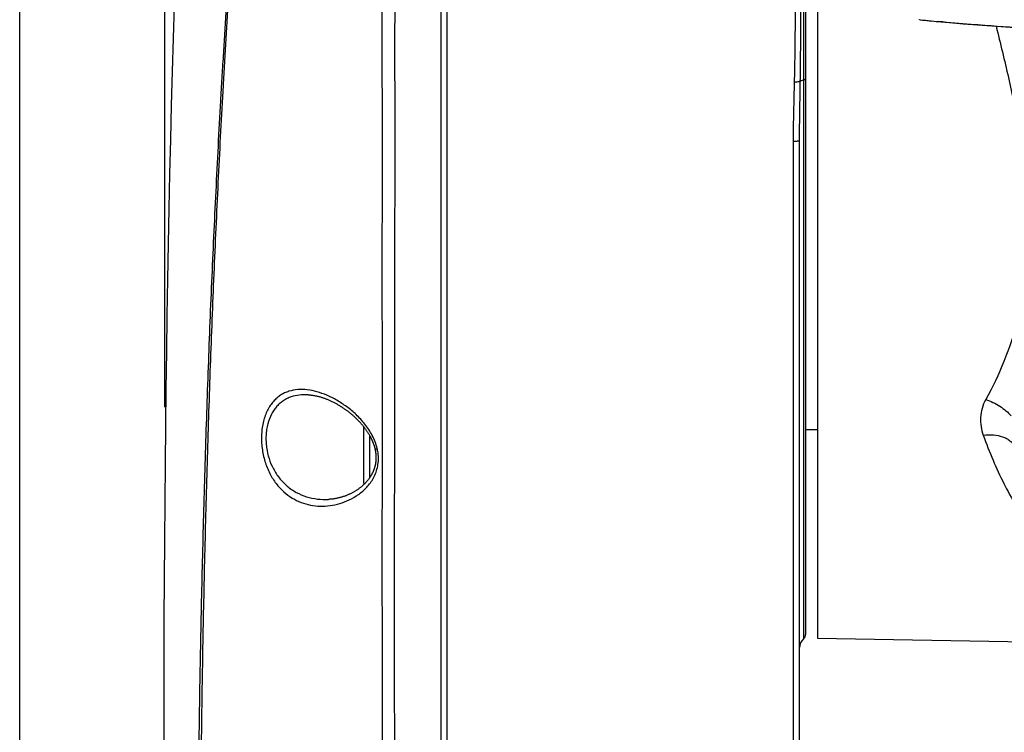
# Model space of a CAD drawing. Header units: millimetres. Extents: x 5828 to 6704, y 123 to 421.
# Tile 220 of 256: x 6445.54 to 6449.69, y 269.84 to 272.85. Entities that reach past the tile are written whole.
import ezdxf

# ---------------------------------------------------------------- set-up
doc = ezdxf.new("R2010")
doc.units = ezdxf.units.MM
doc.layers.add('外形图', color=7, linetype='Continuous')
doc.layers.add('尺寸标注', color=7, linetype='Continuous')
doc.styles.add('微软雅黑', font='msyh.ttc', dxfattribs={"height": 1.5})
doc.dimstyles.new('尺寸标注_1_20比例', dxfattribs={"dimtxt": 1.5, "dimasz": 1.25, "dimexe": 0.5, "dimexo": 0.4, "dimgap": 0.5, "dimtad": 1, "dimdec": 1, "dimlfac": 20, "dimdsep": 46, "dimtxsty": '微软雅黑', "dimcen": 0.09, "dimadec": 0, "dimazin": 0, "dimtp": 0.01, "dimtm": 0.01, "dimtfac": 1, "dimtdec": 1, "dimtofl": 0, "dimtmove": 0, "dimatfit": 3, "dimfxl": 1, "dimtolj": 1, "dimarcsym": 0})

# ---------------------------------------------------------------- blocks, each defined once
blk = doc.blocks.new('*D1094')
at = {"layer": 'Defpoints', "color": 0}
for p in [(6458.0147, 282.1502), (6446.1521, 270.8153), (6458.0147, 270.6863)]:
    blk.add_point(p, dxfattribs=at)
at = {"layer": '尺寸标注', "color": 0, "lineweight": -2}
for p, q in [((6446.1521, 271.2153), (6446.1521, 282.6502)), ((6458.0147, 271.0863), (6458.0147, 282.6502)), ((6447.4021, 282.1502), (6456.7647, 282.1502))]:
    blk.add_line(p, q, dxfattribs=at)
at = {"layer": '尺寸标注', "color": 0}
for points in [[(6447.4021, 282.3585), (6447.4021, 281.9418), (6446.1521, 282.1502)], [(6456.7647, 281.9418), (6456.7647, 282.3585), (6458.0147, 282.1502)]]:
    blk.add_solid(points, dxfattribs=at)
at = {"layer": '尺寸标注', "color": 0, "insert": (6452.2031, 283.4218), "char_height": 1.5, "attachment_point": 5, "style": '微软雅黑'}
blk.add_mtext('\\A1;{\\fAlibaba PuHuiTi 3.0 55 Regular|b0|i0|c134|p18;237.4}', dxfattribs=at)
blk = doc.blocks.new('*D1095')
at = {"layer": 'Defpoints', "color": 0}
for p in [(6458.6099, 287.4405), (6445.5413, 244.9578), (6458.6099, 244.9009)]:
    blk.add_point(p, dxfattribs=at)
at = {"layer": '尺寸标注', "color": 0, "lineweight": -2}
for p, q in [((6445.5413, 245.3578), (6445.5413, 287.9405)), ((6458.6099, 245.3009), (6458.6099, 287.9405)), ((6446.7913, 287.4405), (6457.3599, 287.4405))]:
    blk.add_line(p, q, dxfattribs=at)
at = {"layer": '尺寸标注', "color": 0}
for points in [[(6446.7913, 287.6488), (6446.7913, 287.2322), (6445.5413, 287.4405)], [(6457.3599, 287.2322), (6457.3599, 287.6488), (6458.6099, 287.4405)]]:
    blk.add_solid(points, dxfattribs=at)
at = {"layer": '尺寸标注', "color": 0, "insert": (6451.8537, 288.7121), "char_height": 1.5, "attachment_point": 5, "style": '微软雅黑'}
blk.add_mtext('\\A1;{\\fAlibaba PuHuiTi 3.0 55 Regular|b0|i0|c134|p18;260}', dxfattribs=at)

msp = doc.modelspace()

# ---------------------------------------------------------------- linework, layer by layer
at = {"layer": '外形图', "linetype": 'ByBlock'}
for p, q in [((6448.8516, 276.4997), (6448.8516, 270.2569)), ((6447.3416, 261.0672), (6447.3416, 276.4787)), ((6448.9016, 273.6842), (6448.9016, 270.2408)), ((6449.3322, 272.8483), (6449.3322, 272.8485)), ((6449.3322, 272.8482), (6449.3322, 272.8483)), ((6449.3344, 272.8479), (6449.3322, 272.8482)), ((6449.4579, 272.8359), (6449.515, 272.8311)), ((6449.515, 272.8311), (6449.5756, 272.8263)), ((6449.5756, 272.8263), (6449.6752, 272.8189)), ((6449.6064, 272.8239), (6449.6075, 272.8239)), ((6449.6076, 272.8239), (6449.6064, 272.8239)), ((6449.6752, 272.8189), (6449.7498, 272.8136)), ((6448.8433, 272.5943), (6448.8433, 270.2383)), ((6448.8008, 269.715), (6448.8008, 272.3361)), ((6448.8267, 269.6929), (6448.8266, 272.3408)), ((6446.9916, 270.8943), (6446.9916, 271.1308)), ((6447.0166, 270.919), (6447.0166, 271.0931)), ((6448.9016, 271.1193), (6448.8516, 271.1193)), ((6448.9016, 270.2408), (6450.4019, 270.2146))]:
    msp.add_line(p, q, dxfattribs=at)
for points in [[(6446.1916, 272.9088), (6446.1874, 272.77), (6446.1835, 272.6295), (6446.1798, 272.4875), (6446.1762, 272.3439), (6446.1729, 272.1987), (6446.1697, 272.0518), (6446.1668, 271.9033), (6446.1641, 271.7531), (6446.1615, 271.6012), (6446.1592, 271.4476), (6446.1571, 271.2922), (6446.1552, 271.1351), (6446.1535, 270.9761), (6446.1521, 270.8153), (6446.1509, 270.6527), (6446.1499, 270.4882), (6446.1491, 270.3218), (6446.1485, 270.1534), (6446.1482, 269.983), (6446.1481, 269.8106)], [(6449.3345, 272.8481), (6449.3569, 272.8456), (6449.3805, 272.8432), (6449.4052, 272.8408), (6449.4579, 272.8359)], [(6446.7561, 271.2671), (6446.7583, 271.267), (6446.7607, 271.2668), (6446.7632, 271.2666), (6446.7657, 271.2664), (6446.7683, 271.2661), (6446.7708, 271.2658), (6446.7734, 271.2655), (6446.7759, 271.2651), (6446.7785, 271.2647), (6446.7811, 271.2642), (6446.7838, 271.2638), (6446.7864, 271.2632), (6446.7891, 271.2627), (6446.7918, 271.2621), (6446.7944, 271.2615), (6446.7972, 271.2608), (6446.7999, 271.2601), (6446.8026, 271.2594), (6446.8054, 271.2586), (6446.8082, 271.2578), (6446.811, 271.257), (6446.8138, 271.2561), (6446.8166, 271.2552), (6446.8194, 271.2543), (6446.8222, 271.2533), (6446.8251, 271.2523), (6446.8279, 271.2513), (6446.8308, 271.2502), (6446.8337, 271.2491), (6446.8365, 271.2479), (6446.8394, 271.2467), (6446.8423, 271.2455), (6446.8452, 271.2442), (6446.8481, 271.2429), (6446.851, 271.2416), (6446.854, 271.2402), (6446.8569, 271.2388), (6446.8598, 271.2374), (6446.8627, 271.2359), (6446.8656, 271.2344), (6446.8686, 271.2329), (6446.8715, 271.2314), (6446.8744, 271.2298), (6446.8772, 271.2282), (6446.8801, 271.2265), (6446.883, 271.2248), (6446.8859, 271.2231), (6446.8888, 271.2214), (6446.8916, 271.2196), (6446.8945, 271.2179), (6446.8973, 271.216), (6446.9001, 271.2142), (6446.903, 271.2123), (6446.9058, 271.2104), (6446.9086, 271.2085), (6446.9113, 271.2066), (6446.9141, 271.2046), (6446.9168, 271.2026), (6446.9195, 271.2007), (6446.9222, 271.1987), (6446.9248, 271.1966), (6446.9274, 271.1946), (6446.93, 271.1925), (6446.9326, 271.1905), (6446.9352, 271.1884), (6446.9377, 271.1863), (6446.9402, 271.1841), (6446.9427, 271.182), (6446.9452, 271.1799), (6446.9476, 271.1777), (6446.95, 271.1755), (6446.9523, 271.1734), (6446.9546, 271.1712), (6446.9569, 271.1691), (6446.9592, 271.1669), (6446.9614, 271.1647), (6446.9636, 271.1626), (6446.9657, 271.1604), (6446.9678, 271.1582), (6446.9699, 271.156), (6446.972, 271.1539), (6446.974, 271.1517), (6446.976, 271.1495), (6446.9779, 271.1473), (6446.9798, 271.1451), (6446.9817, 271.1429), (6446.9836, 271.1408), (6446.9854, 271.1386), (6446.9871, 271.1365), (6446.9889, 271.1343), (6446.9906, 271.1322)], [(6446.9906, 271.1322), (6446.9922, 271.1301), (6446.9938, 271.1279), (6446.9954, 271.1258), (6446.997, 271.1237), (6446.9985, 271.1216), (6447, 271.1195), (6447.0015, 271.1175), (6447.0029, 271.1154), (6447.0043, 271.1133), (6447.0057, 271.1113), (6447.007, 271.1092), (6447.0083, 271.1072), (6447.0096, 271.1052), (6447.0108, 271.1032), (6447.012, 271.1012), (6447.0132, 271.0992), (6447.0143, 271.0972), (6447.0154, 271.0953), (6447.0165, 271.0933), (6447.0176, 271.0914), (6447.0186, 271.0895), (6447.0196, 271.0876), (6447.0206, 271.0857), (6447.0215, 271.0838), (6447.0224, 271.082), (6447.0233, 271.0801), (6447.0242, 271.0783), (6447.025, 271.0764), (6447.0258, 271.0746), (6447.0266, 271.0728), (6447.0274, 271.071), (6447.0281, 271.0692), (6447.0289, 271.0674), (6447.0296, 271.0656), (6447.0302, 271.0639), (6447.0309, 271.0621), (6447.0315, 271.0604), (6447.0322, 271.0586), (6447.0328, 271.0569), (6447.0333, 271.0552), (6447.0339, 271.0535), (6447.0344, 271.0518), (6447.0349, 271.0501), (6447.0354, 271.0484), (6447.0359, 271.0468), (6447.0363, 271.0451), (6447.0368, 271.0435), (6447.0372, 271.0419), (6447.0376, 271.0403), (6447.038, 271.0387)], [(6447.038, 271.0387), (6447.0383, 271.0372), (6447.0386, 271.0356), (6447.039, 271.034), (6447.0393, 271.0324), (6447.0396, 271.0308), (6447.0399, 271.0293), (6447.0401, 271.0277), (6447.0404, 271.0261), (6447.0406, 271.0246), (6447.0408, 271.023), (6447.041, 271.0214), (6447.0412, 271.0199), (6447.0414, 271.0183), (6447.0415, 271.0168), (6447.0417, 271.0152), (6447.0418, 271.0137), (6447.0419, 271.0122), (6447.042, 271.0106), (6447.0421, 271.0091), (6447.0421, 271.0076), (6447.0422, 271.0061), (6447.0422, 271.0046), (6447.0422, 271.0031), (6447.0423, 271.0016), (6447.0422, 271.0001), (6447.0422, 270.9987), (6447.0422, 270.9972), (6447.0421, 270.9957), (6447.0421, 270.9943), (6447.042, 270.9928), (6447.0419, 270.9913), (6447.0418, 270.9898), (6447.0416, 270.9884), (6447.0415, 270.9869), (6447.0413, 270.9854), (6447.0411, 270.9839), (6447.041, 270.9824), (6447.0407, 270.9809), (6447.0405, 270.9794), (6447.0403, 270.9779), (6447.04, 270.9764), (6447.0398, 270.9749), (6447.0395, 270.9734), (6447.0392, 270.9719), (6447.0388, 270.9704), (6447.0385, 270.9689), (6447.0381, 270.9674), (6447.0378, 270.9659), (6447.0374, 270.9644), (6447.0369, 270.9629), (6447.0365, 270.9614), (6447.0361, 270.9598), (6447.0356, 270.9583), (6447.0351, 270.9568), (6447.0346, 270.9553), (6447.0341, 270.9537), (6447.0335, 270.9522), (6447.0329, 270.9506), (6447.0323, 270.9491), (6447.0317, 270.9475), (6447.0311, 270.9459), (6447.0304, 270.9444), (6447.0297, 270.9428), (6447.029, 270.9412), (6447.0283, 270.9396), (6447.0275, 270.938), (6447.0268, 270.9364), (6447.026, 270.9348), (6447.0251, 270.9332), (6447.0243, 270.9316), (6447.0234, 270.93), (6447.0225, 270.9284), (6447.0215, 270.9268), (6447.0206, 270.9252), (6447.0196, 270.9235), (6447.0186, 270.9219), (6447.0175, 270.9203), (6447.0164, 270.9186), (6447.0153, 270.917), (6447.0142, 270.9154), (6447.013, 270.9137), (6447.0118, 270.9121), (6447.0105, 270.9104), (6447.0093, 270.9088), (6447.008, 270.9071), (6447.0066, 270.9055), (6447.0053, 270.9038), (6447.0038, 270.9021), (6447.0024, 270.9005), (6447.0009, 270.8988), (6446.9994, 270.8971), (6446.9979, 270.8955), (6446.9963, 270.8938), (6446.9947, 270.8922), (6446.993, 270.8905), (6446.9913, 270.8889), (6446.9896, 270.8873), (6446.9879, 270.8856), (6446.9861, 270.884), (6446.9842, 270.8824), (6446.9824, 270.8808), (6446.9805, 270.8792), (6446.9785, 270.8776), (6446.9765, 270.876), (6446.9745, 270.8744), (6446.9724, 270.8728), (6446.9703, 270.8713), (6446.9682, 270.8697), (6446.966, 270.8682), (6446.9638, 270.8667), (6446.9616, 270.8652), (6446.9593, 270.8637), (6446.957, 270.8622), (6446.9547, 270.8608), (6446.9523, 270.8594), (6446.9499, 270.858), (6446.9475, 270.8566), (6446.945, 270.8552), (6446.9425, 270.8539), (6446.94, 270.8525), (6446.9374, 270.8512), (6446.9348, 270.8499), (6446.9322, 270.8487), (6446.9295, 270.8474), (6446.9268, 270.8462), (6446.9241, 270.8451), (6446.9214, 270.8439), (6446.9187, 270.8428), (6446.9159, 270.8417), (6446.9131, 270.8407), (6446.9103, 270.8397), (6446.9075, 270.8387), (6446.9046, 270.8377), (6446.9018, 270.8368), (6446.8989, 270.8359), (6446.896, 270.8351), (6446.893, 270.8342), (6446.8901, 270.8334), (6446.8871, 270.8327), (6446.8841, 270.832), (6446.8812, 270.8313), (6446.8782, 270.8307), (6446.8752, 270.8301), (6446.8722, 270.8295), (6446.8692, 270.829), (6446.8662, 270.8285), (6446.8632, 270.828), (6446.8602, 270.8276), (6446.8572, 270.8273), (6446.8542, 270.8269), (6446.8512, 270.8266), (6446.8481, 270.8264), (6446.8451, 270.8262), (6446.8424, 270.826)]]:
    msp.add_lwpolyline(points, dxfattribs=at)
for centre, radius, start, end in [((6449.887, 277.9446), 5.1265, 263.812, 264.6781), ((6446.8585, 270.9965), 0.194, 7.7731, 13.1576), ((6447.0166, 270.8943), 0.025, 180, 190.7965), ((6448.8766, 270.201), 0.05, 131.8103, 180), ((6448.8266, 270.2569), 0.025, 311.8103, 0)]:
    msp.add_arc(centre, radius, start, end, dxfattribs=at)
for points, knots in [([(6447.0689, 276.4455), (6447.0689, 276.4259), (6447.0689, 276.3683), (6447.0688, 276.2849), (6447.0684, 276.1909), (6447.0679, 276.0625), (6447.0674, 275.9178), (6447.0672, 275.7573), (6447.067, 275.5678), (6447.0667, 275.307), (6447.0662, 274.9689), (6447.0661, 274.6678), (6447.0665, 274.4139), (6447.0669, 274.2157), (6447.0672, 274.0136), (6447.0669, 273.8432), (6447.0665, 273.7057), (6447.066, 273.5671), (6447.0657, 273.4282), (6447.066, 273.2893), (6447.0665, 273.1851), (6447.067, 273.0811), (6447.0671, 272.9432), (6447.0663, 272.8059), (6447.0667, 272.6689), (6447.0675, 272.5665), (6447.0684, 272.4641), (6447.0689, 272.3617), (6447.0689, 272.2593), (6447.0683, 272.1227), (6447.0674, 271.9861), (6447.067, 271.8495), (6447.0671, 271.713), (6447.0676, 271.5764), (6447.068, 271.4398), (6447.0683, 271.3031), (6447.0682, 271.1323), (6447.0678, 270.9272), (6447.0674, 270.7221), (6447.0673, 270.4485), (6447.0679, 270.1749), (6447.0685, 269.901), (6447.0689, 269.627), (6447.0691, 269.3528), (6447.0691, 269.0785), (6447.0692, 268.8039), (6447.0694, 268.4605), (6447.0697, 268.0479), (6447.0697, 267.635), (6447.0693, 267.2215), (6447.0691, 266.8767), (6447.0691, 266.6006), (6447.0694, 266.3241), (6447.07, 265.9783), (6447.0705, 265.5629), (6447.0703, 265.1471), (6447.0698, 264.8697), (6447.0696, 264.731)], [0, 0, 0, 0, 0.005017, 0.014769, 0.021364, 0.029067, 0.04765, 0.058441, 0.070164, 0.096179, 0.125219, 0.15676, 0.173293, 0.190236, 0.207512, 0.225041, 0.233875, 0.242741, 0.26053, 0.269434, 0.278331, 0.28721, 0.296058, 0.313641, 0.322391, 0.331132, 0.339872, 0.348614, 0.357358, 0.366103, 0.383591, 0.392334, 0.401077, 0.418566, 0.427313, 0.436062, 0.453562, 0.471065, 0.488572, 0.506084, 0.541129, 0.558662, 0.576204, 0.611311, 0.628877, 0.646452, 0.681628, 0.716841, 0.752093, 0.787386, 0.82272, 0.840404, 0.858098, 0.893517, 0.928976, 0.964472, 1, 1, 1, 1]), ([(6447.1184, 276.4627), (6447.1184, 276.4552), (6447.1185, 276.4356), (6447.1187, 276.3781), (6447.119, 276.3023), (6447.1192, 276.2086), (6447.1194, 276.0806), (6447.1197, 275.8906), (6447.1206, 275.6291), (6447.1214, 275.3267), (6447.1218, 274.9889), (6447.1223, 274.6879), (6447.1229, 274.434), (6447.1233, 274.2356), (6447.1236, 274.0333), (6447.1232, 273.828), (6447.1223, 273.6206), (6447.1216, 273.4469), (6447.1216, 273.3076), (6447.1218, 273.2032), (6447.122, 273.0989), (6447.1219, 272.995), (6447.1213, 272.8915), (6447.1206, 272.7884), (6447.1205, 272.6856), (6447.1209, 272.583), (6447.1216, 272.4803), (6447.1221, 272.3777), (6447.122, 272.2751), (6447.1214, 272.1382), (6447.1204, 272.0013), (6447.1198, 271.8644), (6447.1197, 271.7275), (6447.12, 271.5906), (6447.1203, 271.4537), (6447.1205, 271.3168), (6447.1204, 271.1455), (6447.1197, 270.94), (6447.1192, 270.7345), (6447.119, 270.5289), (6447.1191, 270.3232), (6447.1194, 270.0488), (6447.1197, 269.7055), (6447.1195, 269.2933), (6447.1191, 268.8808), (6447.1188, 268.4678), (6447.1185, 268.0544), (6447.1179, 267.6405), (6447.1169, 267.2262), (6447.1162, 266.8806), (6447.1159, 266.6038), (6447.1158, 266.3268), (6447.1161, 265.9801), (6447.1165, 265.5638), (6447.1164, 265.147), (6447.1163, 264.869), (6447.1163, 264.7299)], [0, 0, 0, 0, 0.001908, 0.00501, 0.014723, 0.021288, 0.028955, 0.047455, 0.06988, 0.09581, 0.124774, 0.156259, 0.172773, 0.189703, 0.206972, 0.2245, 0.242204, 0.260003, 0.268914, 0.277819, 0.286708, 0.295567, 0.304389, 0.313173, 0.32193, 0.330677, 0.339421, 0.348168, 0.356918, 0.365669, 0.38317, 0.391919, 0.400668, 0.418169, 0.426922, 0.435676, 0.453188, 0.470704, 0.488224, 0.505748, 0.523279, 0.540816, 0.575915, 0.611044, 0.646207, 0.681405, 0.716641, 0.751915, 0.78723, 0.822588, 0.840283, 0.857989, 0.893434, 0.928919, 0.964443, 1, 1, 1, 1]), ([(6447.315, 276.476), (6447.315, 276.456), (6447.315, 276.3971), (6447.3151, 276.2814), (6447.3151, 276.1119), (6447.3152, 275.7884), (6447.3152, 275.2811), (6447.3153, 274.5766), (6447.3153, 273.9242), (6447.3153, 273.4419), (6447.3153, 273.1605), (6447.3153, 272.8809), (6447.3152, 272.5332), (6447.3152, 272.117), (6447.3152, 271.7011), (6447.3151, 271.1462), (6447.315, 270.4521), (6447.3149, 269.3391), (6447.3148, 267.9437), (6447.3146, 266.2637), (6447.3146, 265.1411), (6447.3146, 264.5786)], [0, 0, 0, 0, 0.005054, 0.014844, 0.029176, 0.047796, 0.096414, 0.157092, 0.22544, 0.260921, 0.278704, 0.2964, 0.331428, 0.36638, 0.401334, 0.436301, 0.506289, 0.576374, 0.716945, 0.858146, 1, 1, 1, 1]), ([(6446.4104, 264.3603), (6446.396, 264.6231), (6446.3771, 265.0175), (6446.3563, 265.5433), (6446.3382, 266.0686), (6446.3205, 266.7247), (6446.3067, 267.5111), (6446.3012, 268.1654), (6446.3001, 268.6881), (6446.3012, 269.2095), (6446.3055, 269.7301), (6446.314, 270.2498), (6446.3224, 270.6386), (6446.3312, 270.9621), (6446.3393, 271.2205), (6446.346, 271.4141), (6446.3533, 271.6073), (6446.3613, 271.8003), (6446.37, 271.9931), (6446.3791, 272.1858), (6446.3887, 272.3783), (6446.3974, 272.5385), (6446.405, 272.6664), (6446.4109, 272.7622), (6446.4167, 272.8584), (6446.422, 272.9551), (6446.4268, 273.0524), (6446.4321, 273.1833), (6446.437, 273.3476), (6446.4404, 273.5445), (6446.4413, 273.8032), (6446.4372, 274.0572), (6446.429, 274.3045), (6446.4213, 274.4803), (6446.4125, 274.6477), (6446.4028, 274.8055), (6446.3927, 274.9523), (6446.3825, 275.0871), (6446.3727, 275.209), (6446.3649, 275.302), (6446.3591, 275.3692), (6446.3552, 275.414), (6446.3517, 275.4549), (6446.3485, 275.4917), (6446.3456, 275.5246), (6446.3432, 275.5533), (6446.3415, 275.5746), (6446.3404, 275.5895), (6446.3397, 275.5992), (6446.3391, 275.6078), (6446.3386, 275.6153), (6446.3382, 275.6217), (6446.338, 275.6271), (6446.3378, 275.6314), (6446.3378, 275.6344), (6446.3378, 275.6362), (6446.3379, 275.6371), (6446.338, 275.6378), (6446.3381, 275.6381), (6446.3381, 275.6382)], [0, 0, 0, 0, 0.069978, 0.104941, 0.139884, 0.209701, 0.279394, 0.348935, 0.383648, 0.418322, 0.48753, 0.522043, 0.556491, 0.590884, 0.608062, 0.625223, 0.642362, 0.659474, 0.676569, 0.693662, 0.710752, 0.727802, 0.736305, 0.744805, 0.753328, 0.761905, 0.770545, 0.779242, 0.796725, 0.814222, 0.831604, 0.865483, 0.881735, 0.897369, 0.912265, 0.926304, 0.939376, 0.951384, 0.962243, 0.97187, 0.976195, 0.980181, 0.983819, 0.9871, 0.99002, 0.992573, 0.994756, 0.995706, 0.996563, 0.997326, 0.997994, 0.998566, 0.999044, 0.999426, 0.999713, 0.99982, 0.999903, 0.999963, 1, 1, 1, 1]), ([(6446.4018, 264.3605), (6446.3869, 264.6213), (6446.3673, 265.0126), (6446.3459, 265.5344), (6446.3274, 266.0557), (6446.3093, 266.7067), (6446.2955, 267.487), (6446.2901, 268.1362), (6446.2892, 268.6548), (6446.2904, 269.172), (6446.2949, 269.6885), (6446.3035, 270.2041), (6446.312, 270.5897), (6446.3226, 270.9746), (6446.3331, 271.2949), (6446.3428, 271.5507), (6446.3507, 271.7422), (6446.3594, 271.9334), (6446.3685, 272.1244), (6446.3781, 272.3154), (6446.3867, 272.4743), (6446.3941, 272.6012), (6446.3999, 272.6962), (6446.4059, 272.7912), (6446.4118, 272.8866), (6446.4172, 272.9826), (6446.4219, 273.0793), (6446.4258, 273.1766), (6446.4301, 273.307), (6446.4337, 273.47), (6446.4354, 273.6647), (6446.4343, 273.8572), (6446.4295, 274.1048), (6446.4207, 274.3443), (6446.4085, 274.5739), (6446.3985, 274.733), (6446.3879, 274.8814), (6446.3771, 275.0181), (6446.3665, 275.1422), (6446.3566, 275.2527), (6446.3489, 275.336), (6446.3434, 275.3952), (6446.3398, 275.4338), (6446.3365, 275.4684), (6446.3337, 275.499), (6446.3313, 275.5255), (6446.3293, 275.5479), (6446.3279, 275.5662), (6446.327, 275.5788), (6446.3265, 275.5867), (6446.3263, 275.5911), (6446.3262, 275.5945), (6446.3263, 275.5963), (6446.3263, 275.5971)], [0, 0, 0, 0, 0.069696, 0.104517, 0.139319, 0.20885, 0.278253, 0.3475, 0.382064, 0.416588, 0.485494, 0.519856, 0.554152, 0.588391, 0.622576, 0.63964, 0.656677, 0.673692, 0.6907, 0.707709, 0.724694, 0.733164, 0.74162, 0.750078, 0.758566, 0.767114, 0.775727, 0.784393, 0.793093, 0.810525, 0.827889, 0.845047, 0.86186, 0.893954, 0.908994, 0.923201, 0.936467, 0.948691, 0.95979, 0.969685, 0.978296, 0.982095, 0.985544, 0.988638, 0.991373, 0.993743, 0.995744, 0.997373, 0.998626, 0.999112, 0.999502, 0.999799, 1, 1, 1, 1]), ([(6448.8054, 272.5868), (6448.8061, 272.6191), (6448.8075, 272.6837), (6448.8086, 272.7808), (6448.8091, 272.8781), (6448.8093, 272.9758), (6448.8093, 273.0739), (6448.8093, 273.2051), (6448.8093, 273.3036), (6448.8094, 273.3694)], [0, 0, 0, 0, 0.123722, 0.24772, 0.372114, 0.496953, 0.622238, 0.747919, 1, 1, 1, 1]), ([(6448.8297, 272.5893), (6448.8302, 272.6214), (6448.831, 272.6858), (6448.8316, 272.7825), (6448.8318, 272.8796), (6448.8318, 272.977), (6448.8318, 273.0748), (6448.8318, 273.2056), (6448.8318, 273.3038), (6448.8319, 273.3693)], [0, 0, 0, 0, 0.123588, 0.247582, 0.372029, 0.496937, 0.622276, 0.747973, 1, 1, 1, 1]), ([(6448.8428, 273.3693), (6448.8429, 273.3041), (6448.8429, 273.1739), (6448.8428, 273.0114), (6448.8429, 272.882), (6448.8431, 272.7538), (6448.8433, 272.658), (6448.8433, 272.5943)], [0, 0, 0, 0, 0.25246, 0.503932, 0.628992, 0.753438, 1, 1, 1, 1]), ([(6449.6064, 272.8239), (6449.5872, 272.8254), (6449.5222, 272.8304), (6449.4573, 272.8359), (6449.4115, 272.8402)], [0, 0, 0, 0, 0.294758, 1, 1, 1, 1]), ([(6450.5897, 272.7672), (6450.3991, 272.7757), (6450.0715, 272.7923), (6449.7443, 272.8135), (6449.6076, 272.8239)], [0, 0, 0, 0, 0.581863, 1, 1, 1, 1]), ([(6449.6543, 272.8204), (6449.6725, 272.7485), (6449.7073, 272.6056), (6449.7509, 272.3918), (6449.7761, 272.2146), (6449.787, 272.0748), (6449.7901, 271.9722), (6449.7878, 271.8715), (6449.7797, 271.7729), (6449.7657, 271.6769), (6449.7392, 271.5541), (6449.692, 271.4083), (6449.6396, 271.2986), (6449.6107, 271.2465)], [0, 0, 0, 0, 0.137624, 0.272869, 0.404906, 0.46948, 0.532965, 0.595294, 0.656432, 0.716375, 0.775157, 0.889438, 1, 1, 1, 1]), ([(6448.8008, 272.3361), (6448.8008, 272.3779), (6448.8022, 272.4615), (6448.8044, 272.5451), (6448.8054, 272.5868)], [0, 0, 0, 0, 0.500231, 1, 1, 1, 1]), ([(6448.8054, 272.5868), (6448.8081, 272.5868), (6448.8132, 272.5867), (6448.82, 272.587), (6448.8254, 272.5878), (6448.8285, 272.5887), (6448.8297, 272.5893)], [0, 0, 0, 0, 0.337851, 0.615683, 0.835215, 1, 1, 1, 1]), ([(6448.8266, 272.3408), (6448.8266, 272.3821), (6448.8276, 272.465), (6448.829, 272.5478), (6448.8297, 272.5893)], [0, 0, 0, 0, 0.499154, 1, 1, 1, 1]), ([(6448.8297, 272.5893), (6448.8305, 272.5898), (6448.8323, 272.5908), (6448.8368, 272.5927), (6448.8406, 272.5937), (6448.8433, 272.5943)], [0, 0, 0, 0, 0.193484, 0.425682, 1, 1, 1, 1]), ([(6448.8516, 272.5989), (6448.8516, 272.5987), (6448.8515, 272.5982), (6448.8511, 272.5975), (6448.8504, 272.5969), (6448.849, 272.596), (6448.8466, 272.5951), (6448.8445, 272.5945), (6448.8433, 272.5943)], [0, 0, 0, 0, 0.066442, 0.142837, 0.235663, 0.348061, 0.634554, 1, 1, 1, 1]), ([(6448.8008, 272.3361), (6448.8028, 272.336), (6448.8066, 272.3361), (6448.8119, 272.3362), (6448.8163, 272.3366), (6448.8199, 272.3371), (6448.8228, 272.3377), (6448.8247, 272.3384), (6448.8257, 272.3391), (6448.8262, 272.3396), (6448.8266, 272.3402), (6448.8266, 272.3406), (6448.8266, 272.3408)], [0, 0, 0, 0, 0.221654, 0.413885, 0.576945, 0.711252, 0.817564, 0.897437, 0.928575, 0.954925, 0.978, 1, 1, 1, 1]), ([(6447.0474, 271.0406), (6447.043, 271.0597), (6447.0322, 271.0871), (6447.0125, 271.1203), (6446.9907, 271.1504), (6446.9601, 271.1835), (6446.9201, 271.217), (6446.8787, 271.2442), (6446.8366, 271.2655), (6446.7947, 271.2805), (6446.7534, 271.289), (6446.7132, 271.2903), (6446.681, 271.2843), (6446.6571, 271.275), (6446.6401, 271.2656), (6446.6242, 271.2536), (6446.6095, 271.239), (6446.5963, 271.2217), (6446.5804, 271.1944), (6446.5691, 271.1627), (6446.5624, 271.1282), (6446.5598, 271.1001), (6446.5597, 271.0711), (6446.5613, 271.0516), (6446.5626, 271.0419)], [0, 0, 0, 0, 0.076069, 0.113395, 0.149994, 0.22078, 0.288347, 0.352651, 0.413639, 0.471294, 0.525724, 0.57734, 0.627107, 0.651871, 0.676918, 0.7026, 0.729289, 0.757339, 0.787047, 0.851965, 0.887206, 0.923933, 0.961711, 1, 1, 1, 1]), ([(6446.7561, 271.2671), (6446.7439, 271.2678), (6446.7198, 271.2672), (6446.6904, 271.2607), (6446.6685, 271.2516), (6446.6528, 271.2428), (6446.6382, 271.2319), (6446.6246, 271.2187), (6446.6124, 271.2033), (6446.5977, 271.1791), (6446.5872, 271.1509), (6446.581, 271.1204), (6446.5786, 271.0956), (6446.5786, 271.07), (6446.5802, 271.0529), (6446.5814, 271.0443)], [0, 0, 0, 0, 0.110702, 0.21827, 0.271859, 0.325944, 0.381139, 0.438114, 0.497531, 0.559969, 0.695049, 0.767875, 0.843562, 0.921279, 1, 1, 1, 1]), ([(6449.6107, 271.2465), (6449.6042, 271.2348), (6449.594, 271.2101), (6449.5877, 271.1713), (6449.5898, 271.1329), (6449.5962, 271.1082), (6449.6005, 271.0963)], [0, 0, 0, 0, 0.260275, 0.509978, 0.754848, 1, 1, 1, 1]), ([(6449.6107, 271.2465), (6449.6211, 271.2434), (6449.6416, 271.2356), (6449.6704, 271.2199), (6449.6962, 271.2006), (6449.7111, 271.1855), (6449.7177, 271.1776)], [0, 0, 0, 0, 0.25296, 0.508759, 0.760055, 1, 1, 1, 1]), ([(6449.6005, 271.0963), (6449.6145, 271.0984), (6449.642, 271.0998), (6449.6752, 271.0934), (6449.6982, 271.0834), (6449.7129, 271.074), (6449.725, 271.0626), (6449.7314, 271.0538), (6449.734, 271.0492)], [0, 0, 0, 0, 0.28369, 0.546226, 0.668175, 0.783797, 0.893917, 1, 1, 1, 1]), ([(6449.6005, 271.0963), (6449.6132, 271.0611), (6449.6399, 270.9925), (6449.6852, 270.8941), (6449.7355, 270.8023), (6449.7911, 270.7175), (6449.8519, 270.6397), (6449.9172, 270.5688), (6449.9862, 270.5048), (6450.0462, 270.4566), (6450.095, 270.4211), (6450.1314, 270.3962), (6450.1677, 270.3728), (6450.2036, 270.3509), (6450.2388, 270.3305), (6450.2728, 270.3116), (6450.3052, 270.2942), (6450.3309, 270.2807), (6450.3502, 270.2706), (6450.3635, 270.2636), (6450.3758, 270.257), (6450.3871, 270.2508), (6450.3971, 270.2451), (6450.4058, 270.2399), (6450.4131, 270.2351), (6450.4189, 270.2308), (6450.4226, 270.2274), (6450.4247, 270.225), (6450.4257, 270.2234), (6450.4262, 270.2219), (6450.4262, 270.2205), (6450.4257, 270.2192), (6450.4248, 270.2181), (6450.4233, 270.2172), (6450.4207, 270.2161), (6450.4162, 270.2152), (6450.4096, 270.2146), (6450.4046, 270.2146), (6450.4019, 270.2146)], [0, 0, 0, 0, 0.088703, 0.174094, 0.256513, 0.336385, 0.414137, 0.490089, 0.564373, 0.636885, 0.672373, 0.70724, 0.741378, 0.774639, 0.806816, 0.83767, 0.866857, 0.893943, 0.90655, 0.91843, 0.929495, 0.939653, 0.94881, 0.956876, 0.963779, 0.969462, 0.97389, 0.975639, 0.977099, 0.978309, 0.979354, 0.980359, 0.981461, 0.98276, 0.984316, 0.988301, 0.993525, 1, 1, 1, 1]), ([(6446.5626, 271.0419), (6446.565, 271.023), (6446.5729, 270.9865), (6446.593, 270.9361), (6446.62, 270.8928), (6446.6521, 270.8577), (6446.6879, 270.8309), (6446.7264, 270.8121), (6446.7665, 270.8008), (6446.8075, 270.7965), (6446.849, 270.7988), (6446.8903, 270.8077), (6446.9307, 270.8232), (6446.9695, 270.8459), (6446.9987, 270.8713), (6447.019, 270.8959), (6447.0324, 270.9171), (6447.0431, 270.9408), (6447.0503, 270.9669), (6447.0532, 270.9945), (6447.052, 271.0133), (6447.0507, 271.0227)], [0, 0, 0, 0, 0.075617, 0.147866, 0.215221, 0.277749, 0.336421, 0.392507, 0.447213, 0.501539, 0.556255, 0.611948, 0.669103, 0.728208, 0.789897, 0.822047, 0.855247, 0.889649, 0.92534, 0.962232, 1, 1, 1, 1]), ([(6446.5814, 271.0443), (6446.5836, 271.0288), (6446.5905, 270.9982), (6446.6086, 270.9546), (6446.6341, 270.9149), (6446.6668, 270.8809), (6446.7057, 270.8542), (6446.7492, 270.8358), (6446.7954, 270.8261), (6446.8268, 270.8252), (6446.8424, 270.826)], [0, 0, 0, 0, 0.125033, 0.250055, 0.375054, 0.500029, 0.624993, 0.749969, 0.874971, 1, 1, 1, 1]), ([(6447.038, 271.0387), (6447.0381, 271.0387), (6447.0383, 271.0387), (6447.0387, 271.0388), (6447.0392, 271.0389), (6447.0397, 271.039), (6447.0405, 271.0392), (6447.0415, 271.0394), (6447.0431, 271.0397), (6447.0451, 271.0401), (6447.0467, 271.0405), (6447.0474, 271.0406)], [0, 0, 0, 0, 0.031193, 0.062442, 0.124946, 0.187449, 0.249953, 0.374961, 0.499969, 0.749984, 1, 1, 1, 1])]:
    msp.add_open_spline(points, degree=3, knots=knots, dxfattribs=at)

# ---------------------------------------------------------------- dimensions: what is measured, and where the dimension line sits
at = {"layer": '尺寸标注'}
for base, p1, p2, text, picture, middle in [((6458.6099, 287.4405), (6445.5413, 244.9578), (6458.6099, 244.9009), '{\\fAlibaba PuHuiTi 3.0 55 Regular|b0|i0|c134|p18;260}', '*D1095', (6451.8537, 287.4405)), ((6458.0147, 282.1502), (6446.1521, 270.8153), (6458.0147, 270.6863), '{\\fAlibaba PuHuiTi 3.0 55 Regular|b0|i0|c134|p18;237.4}', '*D1094', (6452.2031, 282.1502))]:
    dim = msp.add_linear_dim(base=base, p1=p1, p2=p2, text=text, dimstyle='尺寸标注_1_20比例', dxfattribs=at)
    dim.commit()
    dim.dimension.update_dxf_attribs({"geometry": picture, "text_midpoint": middle, "dimtype": 160})

doc.saveas('drawing.dxf')
